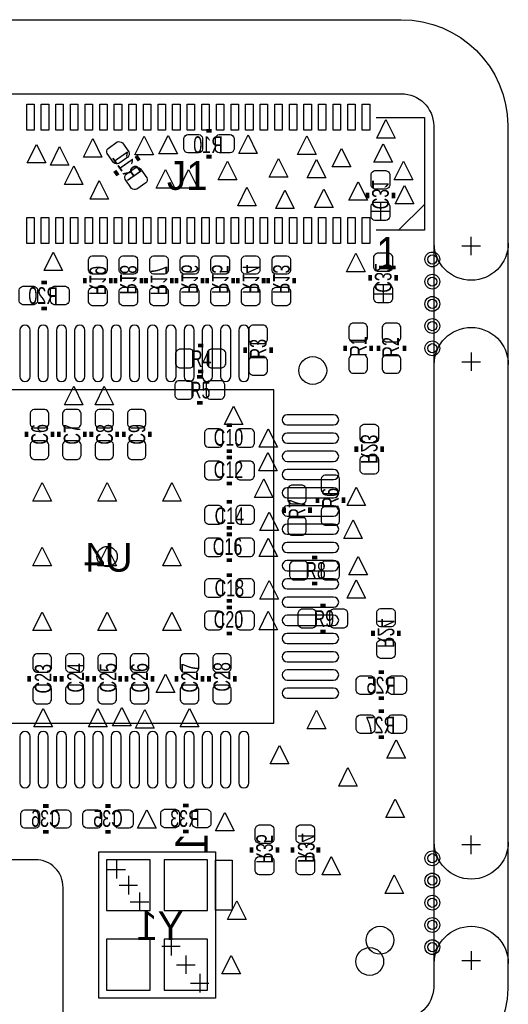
# Model space of a CAD drawing. Extents: x -43 to 377, y -50 to 247.
# Tile 5 of 10: x 14 to 27, y 0 to 27. Entities that reach past the tile are written whole.
import ezdxf
from ezdxf.enums import TextEntityAlignment as Align

# ---------------------------------------------------------------- set-up
doc = ezdxf.new("R2010")
doc.units = 0
for name, color, linetype in [('ASSY_BOT', 211, 'CONTINUOUS'), ('ASSY_TOP', 80, 'CONTINUOUS'), ('BOT', 153, 'CONTINUOUS'), ('DRILL', 30, 'CONTINUOUS'), ('OUTLINE', 5, 'CONTINUOUS'), ('SILK_BOT', 120, 'CONTINUOUS'), ('SILK_TOP', 211, 'CONTINUOUS'), ('TOP', 5, 'CONTINUOUS')]:
    doc.layers.add(name, color=color, linetype=linetype)

# ---------------------------------------------------------------- blocks, each defined once
blk = doc.blocks.new('FIGURE_TRI')
blk.add_lwpolyline([(-0.5, -0.5), (0, 0.5), (0.5, -0.5)], close=True)
blk = doc.blocks.new('FIGURE_CROSS')
for points in [[(-0.5, 0), (0.5, 0)], [(0, 0.5), (0, -0.5)]]:
    blk.add_lwpolyline(points)
blk = doc.blocks.new('FIGURE_CIRCLE')
blk.add_circle((0, 0), 0.5)

msp = doc.modelspace()

# ---------------------------------------------------------------- linework, layer by layer
at = {"layer": 'BOT'}
for points in [[(16.560645, 23.510067), (16.385819, 23.759744, -0.29459), (16.41077, 23.901248), (16.660447, 24.076073, -0.29459), (16.80195, 24.051123), (16.976776, 23.801446, -0.29459), (16.951825, 23.659943), (16.702148, 23.485117, -0.29459)], [(18.8976, 23.7744), (18.5928, 23.7744, -0.294587), (18.4912, 23.876), (18.4912, 24.1808, -0.294587), (18.5928, 24.2824), (18.8976, 24.2824, -0.294587), (18.9992, 24.1808), (18.9992, 23.876, -0.294587)], [(19.7612, 23.7744), (19.4564, 23.7744, -0.294587), (19.3548, 23.876), (19.3548, 24.1808, -0.294587), (19.4564, 24.2824), (19.7612, 24.2824, -0.294587), (19.8628, 24.1808), (19.8628, 23.876, -0.294587)], [(17.055986, 22.802647), (16.88116, 23.052324, -0.29459), (16.90611, 23.193827), (17.155787, 23.368653, -0.29459), (17.297291, 23.343702), (17.472116, 23.094025, -0.29459), (17.447166, 22.952522), (17.197489, 22.777696, -0.29459)], [(24.13, 23.1902), (24.13, 22.8854, -0.294587), (24.0284, 22.7838), (23.7236, 22.7838, -0.294587), (23.622, 22.8854), (23.622, 23.1902, -0.294587), (23.7236, 23.2918), (24.0284, 23.2918, -0.294587)], [(24.13, 22.3266), (24.13, 22.0218, -0.294587), (24.0284, 21.9202), (23.7236, 21.9202, -0.294587), (23.622, 22.0218), (23.622, 22.3266, -0.294587), (23.7236, 22.4282), (24.0284, 22.4282, -0.294587)], [(15.875, 20.5486), (15.875, 20.8534, -0.294587), (15.9766, 20.955), (16.2814, 20.955, -0.294587), (16.383, 20.8534), (16.383, 20.5486, -0.294587), (16.2814, 20.447), (15.9766, 20.447, -0.294587)], [(16.7132, 20.5486), (16.7132, 20.8534, -0.294587), (16.8148, 20.955), (17.1196, 20.955, -0.294587), (17.2212, 20.8534), (17.2212, 20.5486, -0.294587), (17.1196, 20.447), (16.8148, 20.447, -0.294587)], [(17.5514, 20.5486), (17.5514, 20.8534, -0.294587), (17.653, 20.955), (17.9578, 20.955, -0.294587), (18.0594, 20.8534), (18.0594, 20.5486, -0.294587), (17.9578, 20.447), (17.653, 20.447, -0.294587)], [(18.3896, 20.5486), (18.3896, 20.8534, -0.294587), (18.4912, 20.955), (18.796, 20.955, -0.294587), (18.8976, 20.8534), (18.8976, 20.5486, -0.294587), (18.796, 20.447), (18.4912, 20.447, -0.294587)], [(19.2278, 20.5486), (19.2278, 20.8534, -0.294587), (19.3294, 20.955), (19.6342, 20.955, -0.294587), (19.7358, 20.8534), (19.7358, 20.5486, -0.294587), (19.6342, 20.447), (19.3294, 20.447, -0.294587)], [(20.066, 20.5486), (20.066, 20.8534, -0.294587), (20.1676, 20.955), (20.4724, 20.955, -0.294587), (20.574, 20.8534), (20.574, 20.5486, -0.294587), (20.4724, 20.447), (20.1676, 20.447, -0.294587)], [(20.9042, 20.5486), (20.9042, 20.8534, -0.294587), (21.0058, 20.955), (21.3106, 20.955, -0.294587), (21.4122, 20.8534), (21.4122, 20.5486, -0.294587), (21.3106, 20.447), (21.0058, 20.447, -0.294587)], [(24.2062, 20.9296), (24.2062, 20.6248, -0.294587), (24.1046, 20.5232), (23.7998, 20.5232, -0.294587), (23.6982, 20.6248), (23.6982, 20.9296, -0.294587), (23.7998, 21.0312), (24.1046, 21.0312, -0.294587)], [(14.3764, 19.6088), (14.0716, 19.6088, -0.294587), (13.97, 19.7104), (13.97, 20.0152, -0.294587), (14.0716, 20.1168), (14.3764, 20.1168, -0.294587), (14.478, 20.0152), (14.478, 19.7104, -0.294587)], [(15.24, 19.6088), (14.9352, 19.6088, -0.294587), (14.8336, 19.7104), (14.8336, 20.0152, -0.294587), (14.9352, 20.1168), (15.24, 20.1168, -0.294587), (15.3416, 20.0152), (15.3416, 19.7104, -0.294587)], [(15.875, 19.685), (15.875, 19.9898, -0.294587), (15.9766, 20.0914), (16.2814, 20.0914, -0.294587), (16.383, 19.9898), (16.383, 19.685, -0.294587), (16.2814, 19.5834), (15.9766, 19.5834, -0.294587)], [(16.7132, 19.685), (16.7132, 19.9898, -0.294587), (16.8148, 20.0914), (17.1196, 20.0914, -0.294587), (17.2212, 19.9898), (17.2212, 19.685, -0.294587), (17.1196, 19.5834), (16.8148, 19.5834, -0.294587)], [(17.5514, 19.685), (17.5514, 19.9898, -0.294587), (17.653, 20.0914), (17.9578, 20.0914, -0.294587), (18.0594, 19.9898), (18.0594, 19.685, -0.294587), (17.9578, 19.5834), (17.653, 19.5834, -0.294587)], [(18.3896, 19.685), (18.3896, 19.9898, -0.294587), (18.4912, 20.0914), (18.796, 20.0914, -0.294587), (18.8976, 19.9898), (18.8976, 19.685, -0.294587), (18.796, 19.5834), (18.4912, 19.5834, -0.294587)], [(19.2278, 19.685), (19.2278, 19.9898, -0.294587), (19.3294, 20.0914), (19.6342, 20.0914, -0.294587), (19.7358, 19.9898), (19.7358, 19.685, -0.294587), (19.6342, 19.5834), (19.3294, 19.5834, -0.294587)], [(20.066, 19.685), (20.066, 19.9898, -0.294587), (20.1676, 20.0914), (20.4724, 20.0914, -0.294587), (20.574, 19.9898), (20.574, 19.685, -0.294587), (20.4724, 19.5834), (20.1676, 19.5834, -0.294587)], [(20.9042, 19.685), (20.9042, 19.9898, -0.294587), (21.0058, 20.0914), (21.3106, 20.0914, -0.294587), (21.4122, 19.9898), (21.4122, 19.685, -0.294587), (21.3106, 19.5834), (21.0058, 19.5834, -0.294587)], [(24.2062, 20.066), (24.2062, 19.7612, -0.294587), (24.1046, 19.6596), (23.7998, 19.6596, -0.294587), (23.6982, 19.7612), (23.6982, 20.066, -0.294587), (23.7998, 20.1676), (24.1046, 20.1676, -0.294587)], [(14.272717, 17.6403), (14.272717, 18.9103, 1), (13.993317, 18.9103), (13.993317, 17.6403, 1)], [(14.772716, 17.6403), (14.772716, 18.9103, 1), (14.493316, 18.9103), (14.493316, 17.6403, 1)], [(15.272715, 17.6403), (15.272715, 18.9103, 1), (14.993315, 18.9103), (14.993315, 17.6403, 1)], [(15.772714, 17.6403), (15.772714, 18.9103, 1), (15.493314, 18.9103), (15.493314, 17.6403, 1)], [(16.272713, 17.6403), (16.272713, 18.9103, 1), (15.993313, 18.9103), (15.993313, 17.6403, 1)], [(16.772712, 17.6403), (16.772712, 18.9103, 1), (16.493312, 18.9103), (16.493312, 17.6403, 1)], [(17.272711, 17.6403), (17.272711, 18.9103, 1), (16.993311, 18.9103), (16.993311, 17.6403, 1)], [(17.77271, 17.6403), (17.77271, 18.9103, 1), (17.49331, 18.9103), (17.49331, 17.6403, 1)], [(18.272709, 17.6403), (18.272709, 18.9103, 1), (17.993309, 18.9103), (17.993309, 17.6403, 1)], [(18.772708, 17.6403), (18.772708, 18.9103, 1), (18.493308, 18.9103), (18.493308, 17.6403, 1)], [(19.272707, 17.6403), (19.272707, 18.9103, 1), (18.993307, 18.9103), (18.993307, 17.6403, 1)], [(19.772706, 17.6403), (19.772706, 18.9103, 1), (19.493306, 18.9103), (19.493306, 17.6403, 1)], [(20.272705, 17.6403), (20.272705, 18.9103, 1), (19.993305, 18.9103), (19.993305, 17.6403, 1)], [(22.5933, 16.589705), (21.3233, 16.589705, 1), (21.3233, 16.310305), (22.5933, 16.310305, 1)], [(23.3172, 15.9258), (23.3172, 16.2306, -0.294587), (23.4188, 16.3322), (23.7236, 16.3322, -0.294587), (23.8252, 16.2306), (23.8252, 15.9258, -0.294587), (23.7236, 15.8242), (23.4188, 15.8242, -0.294587)], [(22.5933, 16.089681), (21.3233, 16.089681, 1), (21.3233, 15.810281), (22.5933, 15.810281, 1)], [(22.5933, 15.589682), (21.3233, 15.589682, 1), (21.3233, 15.310282), (22.5933, 15.310282, 1)], [(23.3172, 15.0622), (23.3172, 15.367, -0.294587), (23.4188, 15.4686), (23.7236, 15.4686, -0.294587), (23.8252, 15.367), (23.8252, 15.0622, -0.294587), (23.7236, 14.9606), (23.4188, 14.9606, -0.294587)], [(22.5933, 15.089683), (21.3233, 15.089683, 1), (21.3233, 14.810283), (22.5933, 14.810283, 1)], [(22.5933, 14.589684), (21.3233, 14.589684, 1), (21.3233, 14.310284), (22.5933, 14.310284, 1)], [(22.5933, 14.089685), (21.3233, 14.089685, 1), (21.3233, 13.810285), (22.5933, 13.810285, 1)], [(22.5933, 13.589686), (21.3233, 13.589686, 1), (21.3233, 13.310286), (22.5933, 13.310286, 1)], [(22.5933, 13.089687), (21.3233, 13.089687, 1), (21.3233, 12.810287), (22.5933, 12.810287, 1)], [(22.5933, 12.589688), (21.3233, 12.589688, 1), (21.3233, 12.310288), (22.5933, 12.310288, 1)], [(22.5933, 12.089689), (21.3233, 12.089689, 1), (21.3233, 11.810289), (22.5933, 11.810289, 1)], [(22.5933, 11.58969), (21.3233, 11.58969, 1), (21.3233, 11.31029), (22.5933, 11.31029, 1)], [(22.5933, 11.089691), (21.3233, 11.089691, 1), (21.3233, 10.810291), (22.5933, 10.810291, 1)], [(23.7744, 10.8712), (23.7744, 11.176, -0.294587), (23.876, 11.2776), (24.1808, 11.2776, -0.294587), (24.2824, 11.176), (24.2824, 10.8712, -0.294587), (24.1808, 10.7696), (23.876, 10.7696, -0.294587)], [(22.5933, 10.589692), (21.3233, 10.589692, 1), (21.3233, 10.310292), (22.5933, 10.310292, 1)], [(23.7744, 10.0076), (23.7744, 10.3124, -0.294587), (23.876, 10.414), (24.1808, 10.414, -0.294587), (24.2824, 10.3124), (24.2824, 10.0076, -0.294587), (24.1808, 9.906), (23.876, 9.906, -0.294587)], [(22.5933, 10.089693), (21.3233, 10.089693, 1), (21.3233, 9.810293), (22.5933, 9.810293, 1)], [(22.5933, 9.589694), (21.3233, 9.589694, 1), (21.3233, 9.310294), (22.5933, 9.310294, 1)], [(23.3172, 9.4234), (23.622, 9.4234, -0.294587), (23.7236, 9.3218), (23.7236, 9.017, -0.294587), (23.622, 8.9154), (23.3172, 8.9154, -0.294587), (23.2156, 9.017), (23.2156, 9.3218, -0.294587)], [(24.1808, 9.4234), (24.4856, 9.4234, -0.294587), (24.5872, 9.3218), (24.5872, 9.017, -0.294587), (24.4856, 8.9154), (24.1808, 8.9154, -0.294587), (24.0792, 9.017), (24.0792, 9.3218, -0.294587)], [(22.5933, 9.089695), (21.3233, 9.089695, 1), (21.3233, 8.810295), (22.5933, 8.810295, 1)], [(23.3172, 8.3566), (23.622, 8.3566, -0.294587), (23.7236, 8.255), (23.7236, 7.9502, -0.294587), (23.622, 7.8486), (23.3172, 7.8486, -0.294587), (23.2156, 7.9502), (23.2156, 8.255, -0.294587)], [(24.1808, 8.3566), (24.4856, 8.3566, -0.294587), (24.5872, 8.255), (24.5872, 7.9502, -0.294587), (24.4856, 7.8486), (24.1808, 7.8486, -0.294587), (24.0792, 7.9502), (24.0792, 8.255, -0.294587)], [(14.272692, 6.4897), (14.272692, 7.7597, 1), (13.993292, 7.7597), (13.993292, 6.4897, 1)], [(14.772691, 6.4897), (14.772691, 7.7597, 1), (14.493291, 7.7597), (14.493291, 6.4897, 1)], [(15.27269, 6.4897), (15.27269, 7.7597, 1), (14.99329, 7.7597), (14.99329, 6.4897, 1)], [(15.772689, 6.4897), (15.772689, 7.7597, 1), (15.493289, 7.7597), (15.493289, 6.4897, 1)], [(16.272688, 6.4897), (16.272688, 7.7597, 1), (15.993288, 7.7597), (15.993288, 6.4897, 1)], [(16.772687, 6.4897), (16.772687, 7.7597, 1), (16.493287, 7.7597), (16.493287, 6.4897, 1)], [(17.272686, 6.4897), (17.272686, 7.7597, 1), (16.993286, 7.7597), (16.993286, 6.4897, 1)], [(17.772685, 6.4897), (17.772685, 7.7597, 1), (17.493285, 7.7597), (17.493285, 6.4897, 1)], [(18.272684, 6.4897), (18.272684, 7.7597, 1), (17.993284, 7.7597), (17.993284, 6.4897, 1)], [(18.772683, 6.4897), (18.772683, 7.7597, 1), (18.493283, 7.7597), (18.493283, 6.4897, 1)], [(19.272682, 6.4897), (19.272682, 7.7597, 1), (18.993282, 7.7597), (18.993282, 6.4897, 1)], [(19.772681, 6.4897), (19.772681, 7.7597, 1), (19.493281, 7.7597), (19.493281, 6.4897, 1)], [(20.272705, 6.4897), (20.272705, 7.7597, 1), (19.993305, 7.7597), (19.993305, 6.4897, 1)], [(14.4272, 5.2451), (14.1224, 5.2451, -0.294587), (14.0208, 5.3467), (14.0208, 5.6515, -0.294587), (14.1224, 5.7531), (14.4272, 5.7531, -0.294587), (14.5288, 5.6515), (14.5288, 5.3467, -0.294587)], [(15.2908, 5.2451), (14.986, 5.2451, -0.294587), (14.8844, 5.3467), (14.8844, 5.6515, -0.294587), (14.986, 5.7531), (15.2908, 5.7531, -0.294587), (15.3924, 5.6515), (15.3924, 5.3467, -0.294587)], [(15.8242, 5.7531), (16.129, 5.7531, -0.294587), (16.2306, 5.6515), (16.2306, 5.3467, -0.294587), (16.129, 5.2451), (15.8242, 5.2451, -0.294587), (15.7226, 5.3467), (15.7226, 5.6515, -0.294587)], [(16.6878, 5.7531), (16.9926, 5.7531, -0.294587), (17.0942, 5.6515), (17.0942, 5.3467, -0.294587), (16.9926, 5.2451), (16.6878, 5.2451, -0.294587), (16.5862, 5.3467), (16.5862, 5.6515, -0.294587)], [(17.9578, 5.7658), (18.2626, 5.7658, -0.294587), (18.3642, 5.6642), (18.3642, 5.3594, -0.294587), (18.2626, 5.2578), (17.9578, 5.2578, -0.294587), (17.8562, 5.3594), (17.8562, 5.6642, -0.294587)], [(18.8214, 5.7658), (19.1262, 5.7658, -0.294587), (19.2278, 5.6642), (19.2278, 5.3594, -0.294587), (19.1262, 5.2578), (18.8214, 5.2578, -0.294587), (18.7198, 5.3594), (18.7198, 5.6642, -0.294587)], [(20.447, 4.9276), (20.447, 5.2324, -0.294587), (20.5486, 5.334), (20.8534, 5.334, -0.294587), (20.955, 5.2324), (20.955, 4.9276, -0.294587), (20.8534, 4.826), (20.5486, 4.826, -0.294587)], [(21.5646, 4.9276), (21.5646, 5.2324, -0.294587), (21.6662, 5.334), (21.971, 5.334, -0.294587), (22.0726, 5.2324), (22.0726, 4.9276, -0.294587), (21.971, 4.826), (21.6662, 4.826, -0.294587)], [(20.447, 4.064), (20.447, 4.3688, -0.294587), (20.5486, 4.4704), (20.8534, 4.4704, -0.294587), (20.955, 4.3688), (20.955, 4.064, -0.294587), (20.8534, 3.9624), (20.5486, 3.9624, -0.294587)], [(21.5646, 4.064), (21.5646, 4.3688, -0.294587), (21.6662, 4.4704), (21.971, 4.4704, -0.294587), (22.0726, 4.3688), (22.0726, 4.064, -0.294587), (21.971, 3.9624), (21.6662, 3.9624, -0.294587)]]:
    msp.add_lwpolyline(points, format="xyb", close=True, dxfattribs=at)
for points in [[(17.5641, 4.3815), (16.3703, 4.3815), (16.3703, 2.9845), (17.5641, 2.9845)], [(19.1389, 4.3815), (17.9451, 4.3815), (17.9451, 2.9845), (19.1389, 2.9845)], [(17.5641, 2.1971), (16.3703, 2.1971), (16.3703, 0.8001), (17.5641, 0.8001)], [(19.1389, 2.1971), (17.9451, 2.1971), (17.9451, 0.8001), (19.1389, 0.8001)]]:
    msp.add_lwpolyline(points, close=True, dxfattribs=at)
for centre, radius in [((25.2984, 20.8534), 0.127), ((25.2984, 20.2438), 0.127), ((25.2984, 19.6342), 0.127), ((25.2984, 19.0246), 0.127), ((25.2984, 18.415), 0.127), ((22.0218, 17.8054), 0.381), ((16.383, 12.7), 0.2794), ((25.2984, 4.4196), 0.127), ((25.2984, 3.81), 0.127), ((25.2984, 3.2004), 0.127), ((25.2984, 2.5908), 0.127), ((23.5839, 1.5875), 0.381), ((25.2984, 1.9812), 0.127)]:
    msp.add_circle(centre, radius, dxfattribs=at)
at = {"layer": 'OUTLINE'}
for points in [[(24.445206, 27.432, -0.412917), (27.3685, 24.531795), (27.3685, 0.842602, -0.399198), (24.48052, -2.044718), (13.1445, -2.044718), (13.1445, 2.3495), (5.5245, 2.3495), (5.5245, -2.032), (0.87887, -2.032, -0.4113), (-2.032, 0.870087), (-2.032, 24.545323, -0.403471), (0.818223, 27.432)], [(0.850646, 25.4), (24.4475, 25.4, -0.411862), (25.3365, 24.5237), (25.3365, 0.8763, -0.387434), (24.4475, -0.0127), (15.1765, -0.007874), (15.1765, 3.6195, 0.418682), (14.4145, 4.3815), (4.2545, 4.3815, 0.418682), (3.4925, 3.6195), (3.4925, -0.001524), (0.883412, 0, -0.408937), (0, 0.878586), (0, 24.529542, -0.394812)]]:
    msp.add_lwpolyline(points, format="xyb", close=True, dxfattribs=at)
for points in [[(26.3652, 20.9677), (26.3652, 21.4757)], [(26.6192, 21.2217), (26.1112, 21.2217)], [(26.3652, 18.3007), (26.3652, 17.7927)], [(26.1112, 18.0467), (26.6192, 18.0467)], [(26.3652, 4.5339), (26.3652, 5.0419)], [(26.6192, 4.7879), (26.1112, 4.7879)], [(26.3652, 1.8669), (26.3652, 1.3589)], [(26.1112, 1.6129), (26.6192, 1.6129)]]:
    msp.add_lwpolyline(points, dxfattribs=at)
for points in [[(27.3812, 21.2979, -1), (25.3492, 21.2979)], [(25.3492, 17.9705, -1), (27.3812, 17.9705)], [(27.3812, 4.8641, -1), (25.3492, 4.8641)], [(25.3492, 1.5367, -1), (27.3812, 1.5367)]]:
    msp.add_lwpolyline(points, format="xyb", dxfattribs=at)
at = {"layer": 'SILK_BOT', "const_width": 0.1016}
for points in [[(19.2532, 24.384), (19.1008, 24.384)], [(17.263963, 23.568429), (17.176552, 23.693267)], [(19.2532, 23.6728), (19.1008, 23.6728)], [(16.681384, 23.160502), (16.59397, 23.285341)], [(23.5204, 22.6822), (23.5204, 22.5298)], [(24.2316, 22.6822), (24.2316, 22.5298)], [(14.732, 20.2184), (14.5796, 20.2184)], [(15.7734, 20.193), (15.7734, 20.3454)], [(16.4846, 20.193), (16.4846, 20.3454)], [(16.6116, 20.193), (16.6116, 20.3454)], [(17.3228, 20.193), (17.3228, 20.3454)], [(17.4498, 20.193), (17.4498, 20.3454)], [(18.161, 20.193), (18.161, 20.3454)], [(18.288, 20.193), (18.288, 20.3454)], [(18.9992, 20.193), (18.9992, 20.3454)], [(19.1262, 20.193), (19.1262, 20.3454)], [(19.8374, 20.193), (19.8374, 20.3454)], [(19.9644, 20.193), (19.9644, 20.3454)], [(20.6756, 20.193), (20.6756, 20.3454)], [(20.8026, 20.193), (20.8026, 20.3454)], [(21.5138, 20.193), (21.5138, 20.3454)], [(23.5966, 20.4216), (23.5966, 20.2692)], [(24.3078, 20.4216), (24.3078, 20.2692)], [(14.732, 19.5072), (14.5796, 19.5072)], [(23.2156, 15.5702), (23.2156, 15.7226)], [(23.9268, 15.5702), (23.9268, 15.7226)], [(23.6728, 10.5156), (23.6728, 10.668)], [(24.384, 10.5156), (24.384, 10.668)], [(23.8252, 9.525), (23.9776, 9.525)], [(23.8252, 8.8138), (23.9776, 8.8138)], [(23.8252, 8.4582), (23.9776, 8.4582)], [(23.8252, 7.747), (23.9776, 7.747)], [(14.7828, 5.8547), (14.6304, 5.8547)], [(16.3322, 5.8547), (16.4846, 5.8547)], [(18.4658, 5.8674), (18.6182, 5.8674)], [(14.7828, 5.1435), (14.6304, 5.1435)], [(16.3322, 5.1435), (16.4846, 5.1435)], [(18.4658, 5.1562), (18.6182, 5.1562)], [(20.3454, 4.572), (20.3454, 4.7244)], [(21.0566, 4.572), (21.0566, 4.7244)], [(21.463, 4.572), (21.463, 4.7244)], [(22.1742, 4.572), (22.1742, 4.7244)]]:
    msp.add_lwpolyline(points, dxfattribs=at)
at = {"layer": 'SILK_BOT'}
msp.add_lwpolyline([(11.811, 9.017), (12.7, 8.128), (20.955, 8.128), (20.955, 17.272), (11.811, 17.272), (11.811, 9.017)], dxfattribs=at)
for points in [[(19.3548, 4.5974), (19.3548, 0.5842), (16.1544, 0.5842), (16.1544, 4.5974)], [(19.3548, 4.3688), (19.812, 4.3688), (19.812, 2.9972), (19.3548, 2.9972)]]:
    msp.add_lwpolyline(points, close=True, dxfattribs=at)
at = {"layer": 'SILK_TOP'}
for points in [[(23.7617, 24.7523), (25.0825, 24.7523), (25.0825, 21.6535), (23.7617, 21.6535)], [(24.3713, 21.6535), (25.0825, 22.3647)]]:
    msp.add_lwpolyline(points, dxfattribs=at)
at = {"layer": 'SILK_TOP', "const_width": 0.1016}
for points in [[(19.0246, 18.4912), (18.8722, 18.4912)], [(20.1676, 18.288), (20.1676, 18.4404)], [(20.8788, 18.288), (20.8788, 18.4404)], [(22.9108, 18.3388), (22.9108, 18.4912)], [(23.622, 18.3388), (23.622, 18.4912)], [(23.8252, 18.3388), (23.8252, 18.4912)], [(24.5364, 18.3388), (24.5364, 18.4912)], [(18.9992, 17.6276), (18.8468, 17.6276)], [(19.0246, 17.78), (18.8722, 17.78)], [(18.9992, 16.9164), (18.8468, 16.9164)], [(19.812, 16.3068), (19.6596, 16.3068)], [(14.1732, 16.129), (14.1732, 15.9766)], [(14.8844, 16.129), (14.8844, 15.9766)], [(15.0622, 16.129), (15.0622, 15.9766)], [(15.7734, 16.129), (15.7734, 15.9766)], [(15.9512, 16.129), (15.9512, 15.9766)], [(16.6624, 16.129), (16.6624, 15.9766)], [(16.8402, 16.129), (16.8402, 15.9766)], [(17.5514, 16.129), (17.5514, 15.9766)], [(19.812, 15.5956), (19.6596, 15.5956)], [(19.812, 15.4178), (19.6596, 15.4178)], [(19.812, 14.7066), (19.6596, 14.7066)], [(22.1488, 14.1732), (22.1488, 14.3256)], [(22.86, 14.1732), (22.86, 14.3256)], [(19.812, 14.1986), (19.6596, 14.1986)], [(21.2344, 13.8938), (21.2344, 14.0462)], [(21.9456, 13.8938), (21.9456, 14.0462)], [(19.812, 13.4874), (19.6596, 13.4874)], [(19.812, 13.3096), (19.6596, 13.3096)], [(22.1488, 12.6746), (21.9964, 12.6746)], [(19.812, 12.5984), (19.6596, 12.5984)], [(19.812, 12.192), (19.6596, 12.192)], [(22.1488, 11.9634), (21.9964, 11.9634)], [(19.812, 11.4808), (19.6596, 11.4808)], [(19.812, 11.303), (19.6596, 11.303)], [(22.225, 11.3538), (22.3774, 11.3538)], [(19.812, 10.5918), (19.6596, 10.5918)], [(22.225, 10.6426), (22.3774, 10.6426)], [(14.2494, 9.271), (14.2494, 9.4234)], [(14.9606, 9.271), (14.9606, 9.4234)], [(15.1384, 9.271), (15.1384, 9.4234)], [(15.8496, 9.271), (15.8496, 9.4234)], [(16.0274, 9.271), (16.0274, 9.4234)], [(16.7386, 9.271), (16.7386, 9.4234)], [(16.9164, 9.271), (16.9164, 9.4234)], [(17.6276, 9.271), (17.6276, 9.4234)], [(18.288, 9.271), (18.288, 9.4234)], [(18.9992, 9.271), (18.9992, 9.4234)], [(19.177, 9.271), (19.177, 9.4234)], [(19.8882, 9.271), (19.8882, 9.4234)]]:
    msp.add_lwpolyline(points, dxfattribs=at)
at = {"layer": 'TOP'}
for points in [[(14.180058, 24.404574), (14.180058, 25.115774), (14.383258, 25.115774), (14.383258, 24.404574)], [(14.580108, 24.404574), (14.580108, 25.115774), (14.783308, 25.115774), (14.783308, 24.404574)], [(14.979904, 24.404574), (14.979904, 25.115774), (15.183104, 25.115774), (15.183104, 24.404574)], [(15.379954, 24.404574), (15.379954, 25.115774), (15.583154, 25.115774), (15.583154, 24.404574)], [(15.780004, 24.404574), (15.780004, 25.115774), (15.983204, 25.115774), (15.983204, 24.404574)], [(16.180054, 24.404574), (16.180054, 25.115774), (16.383254, 25.115774), (16.383254, 24.404574)], [(16.580104, 24.404574), (16.580104, 25.115774), (16.783304, 25.115774), (16.783304, 24.404574)], [(16.980154, 24.404574), (16.980154, 25.115774), (17.183354, 25.115774), (17.183354, 24.404574)], [(17.380204, 24.404574), (17.380204, 25.115774), (17.583404, 25.115774), (17.583404, 24.404574)], [(17.78, 24.404574), (17.78, 25.115774), (17.9832, 25.115774), (17.9832, 24.404574)], [(18.18005, 24.404574), (18.18005, 25.115774), (18.38325, 25.115774), (18.38325, 24.404574)], [(18.5801, 24.404574), (18.5801, 25.115774), (18.7833, 25.115774), (18.7833, 24.404574)], [(18.98015, 24.404574), (18.98015, 25.115774), (19.18335, 25.115774), (19.18335, 24.404574)], [(19.3802, 24.404574), (19.3802, 25.115774), (19.5834, 25.115774), (19.5834, 24.404574)], [(19.78025, 24.404574), (19.78025, 25.115774), (19.98345, 25.115774), (19.98345, 24.404574)], [(20.1803, 24.404574), (20.1803, 25.115774), (20.3835, 25.115774), (20.3835, 24.404574)], [(20.580096, 24.404574), (20.580096, 25.115774), (20.783296, 25.115774), (20.783296, 24.404574)], [(20.980146, 24.404574), (20.980146, 25.115774), (21.183346, 25.115774), (21.183346, 24.404574)], [(21.380196, 24.404574), (21.380196, 25.115774), (21.583396, 25.115774), (21.583396, 24.404574)], [(21.780246, 24.404574), (21.780246, 25.115774), (21.983446, 25.115774), (21.983446, 24.404574)], [(22.180296, 24.404574), (22.180296, 25.115774), (22.383496, 25.115774), (22.383496, 24.404574)], [(22.580092, 24.404574), (22.580092, 25.115774), (22.783292, 25.115774), (22.783292, 24.404574)], [(22.980142, 24.404574), (22.980142, 25.115774), (23.183342, 25.115774), (23.183342, 24.404574)], [(23.380192, 24.404574), (23.380192, 25.115774), (23.583392, 25.115774), (23.583392, 24.404574)], [(14.180058, 21.290026), (14.180058, 22.001226), (14.383258, 22.001226), (14.383258, 21.290026)], [(14.580108, 21.290026), (14.580108, 22.001226), (14.783308, 22.001226), (14.783308, 21.290026)], [(14.979904, 21.290026), (14.979904, 22.001226), (15.183104, 22.001226), (15.183104, 21.290026)], [(15.379954, 21.290026), (15.379954, 22.001226), (15.583154, 22.001226), (15.583154, 21.290026)], [(15.780004, 21.290026), (15.780004, 22.001226), (15.983204, 22.001226), (15.983204, 21.290026)], [(16.180054, 21.290026), (16.180054, 22.001226), (16.383254, 22.001226), (16.383254, 21.290026)], [(16.580104, 21.290026), (16.580104, 22.001226), (16.783304, 22.001226), (16.783304, 21.290026)], [(16.980154, 21.290026), (16.980154, 22.001226), (17.183354, 22.001226), (17.183354, 21.290026)], [(17.380204, 21.290026), (17.380204, 22.001226), (17.583404, 22.001226), (17.583404, 21.290026)], [(17.78, 21.290026), (17.78, 22.001226), (17.9832, 22.001226), (17.9832, 21.290026)], [(18.18005, 21.290026), (18.18005, 22.001226), (18.38325, 22.001226), (18.38325, 21.290026)], [(18.5801, 21.290026), (18.5801, 22.001226), (18.7833, 22.001226), (18.7833, 21.290026)], [(18.98015, 21.290026), (18.98015, 22.001226), (19.18335, 22.001226), (19.18335, 21.290026)], [(19.3802, 21.290026), (19.3802, 22.001226), (19.5834, 22.001226), (19.5834, 21.290026)], [(19.78025, 21.290026), (19.78025, 22.001226), (19.98345, 22.001226), (19.98345, 21.290026)], [(20.1803, 21.290026), (20.1803, 22.001226), (20.3835, 22.001226), (20.3835, 21.290026)], [(20.580096, 21.290026), (20.580096, 22.001226), (20.783296, 22.001226), (20.783296, 21.290026)], [(20.980146, 21.290026), (20.980146, 22.001226), (21.183346, 22.001226), (21.183346, 21.290026)], [(21.380196, 21.290026), (21.380196, 22.001226), (21.583396, 22.001226), (21.583396, 21.290026)], [(21.780246, 21.290026), (21.780246, 22.001226), (21.983446, 22.001226), (21.983446, 21.290026)], [(22.180296, 21.290026), (22.180296, 22.001226), (22.383496, 22.001226), (22.383496, 21.290026)], [(22.580092, 21.290026), (22.580092, 22.001226), (22.783292, 22.001226), (22.783292, 21.290026)], [(22.980142, 21.290026), (22.980142, 22.001226), (23.183342, 22.001226), (23.183342, 21.290026)], [(23.380192, 21.290026), (23.380192, 22.001226), (23.583392, 22.001226), (23.583392, 21.290026)]]:
    msp.add_lwpolyline(points, close=True, dxfattribs=at)
for points in [[(20.7772, 18.6436), (20.7772, 18.9484, 0.294587), (20.6756, 19.05), (20.3708, 19.05, 0.294587), (20.2692, 18.9484), (20.2692, 18.6436, 0.294587), (20.3708, 18.542), (20.6756, 18.542, 0.294587)], [(23.5204, 18.6944), (23.5204, 18.9992, 0.294587), (23.4188, 19.1008), (23.114, 19.1008, 0.294587), (23.0124, 18.9992), (23.0124, 18.6944, 0.294587), (23.114, 18.5928), (23.4188, 18.5928, 0.294587)], [(24.4348, 18.6944), (24.4348, 18.9992, 0.294587), (24.3332, 19.1008), (24.0284, 19.1008, 0.294587), (23.9268, 18.9992), (23.9268, 18.6944, 0.294587), (24.0284, 18.5928), (24.3332, 18.5928, 0.294587)], [(18.669, 18.3896), (18.3642, 18.3896, 0.294587), (18.2626, 18.288), (18.2626, 17.9832, 0.294587), (18.3642, 17.8816), (18.669, 17.8816, 0.294587), (18.7706, 17.9832), (18.7706, 18.288, 0.294587)], [(19.5326, 18.3896), (19.2278, 18.3896, 0.294587), (19.1262, 18.288), (19.1262, 17.9832, 0.294587), (19.2278, 17.8816), (19.5326, 17.8816, 0.294587), (19.6342, 17.9832), (19.6342, 18.288, 0.294587)], [(20.7772, 17.78), (20.7772, 18.0848, 0.294587), (20.6756, 18.1864), (20.3708, 18.1864, 0.294587), (20.2692, 18.0848), (20.2692, 17.78, 0.294587), (20.3708, 17.6784), (20.6756, 17.6784, 0.294587)], [(23.5204, 17.8308), (23.5204, 18.1356, 0.294587), (23.4188, 18.2372), (23.114, 18.2372, 0.294587), (23.0124, 18.1356), (23.0124, 17.8308, 0.294587), (23.114, 17.7292), (23.4188, 17.7292, 0.294587)], [(24.4348, 17.8308), (24.4348, 18.1356, 0.294587), (24.3332, 18.2372), (24.0284, 18.2372, 0.294587), (23.9268, 18.1356), (23.9268, 17.8308, 0.294587), (24.0284, 17.7292), (24.3332, 17.7292, 0.294587)], [(18.6436, 17.526), (18.3388, 17.526, 0.294587), (18.2372, 17.4244), (18.2372, 17.1196, 0.294587), (18.3388, 17.018), (18.6436, 17.018, 0.294587), (18.7452, 17.1196), (18.7452, 17.4244, 0.294587)], [(19.5072, 17.526), (19.2024, 17.526, 0.294587), (19.1008, 17.4244), (19.1008, 17.1196, 0.294587), (19.2024, 17.018), (19.5072, 17.018, 0.294587), (19.6088, 17.1196), (19.6088, 17.4244, 0.294587)], [(14.2748, 16.637), (14.2748, 16.3322, 0.294587), (14.3764, 16.2306), (14.6812, 16.2306, 0.294587), (14.7828, 16.3322), (14.7828, 16.637, 0.294587), (14.6812, 16.7386), (14.3764, 16.7386, 0.294587)], [(15.1638, 16.637), (15.1638, 16.3322, 0.294587), (15.2654, 16.2306), (15.5702, 16.2306, 0.294587), (15.6718, 16.3322), (15.6718, 16.637, 0.294587), (15.5702, 16.7386), (15.2654, 16.7386, 0.294587)], [(16.0528, 16.637), (16.0528, 16.3322, 0.294587), (16.1544, 16.2306), (16.4592, 16.2306, 0.294587), (16.5608, 16.3322), (16.5608, 16.637, 0.294587), (16.4592, 16.7386), (16.1544, 16.7386, 0.294587)], [(16.9418, 16.637), (16.9418, 16.3322, 0.294587), (17.0434, 16.2306), (17.3482, 16.2306, 0.294587), (17.4498, 16.3322), (17.4498, 16.637, 0.294587), (17.3482, 16.7386), (17.0434, 16.7386, 0.294587)], [(19.4564, 16.2052), (19.1516, 16.2052, 0.294587), (19.05, 16.1036), (19.05, 15.7988, 0.294587), (19.1516, 15.6972), (19.4564, 15.6972, 0.294587), (19.558, 15.7988), (19.558, 16.1036, 0.294587)], [(20.32, 16.2052), (20.0152, 16.2052, 0.294587), (19.9136, 16.1036), (19.9136, 15.7988, 0.294587), (20.0152, 15.6972), (20.32, 15.6972, 0.294587), (20.4216, 15.7988), (20.4216, 16.1036, 0.294587)], [(14.2748, 15.7734), (14.2748, 15.4686, 0.294587), (14.3764, 15.367), (14.6812, 15.367, 0.294587), (14.7828, 15.4686), (14.7828, 15.7734, 0.294587), (14.6812, 15.875), (14.3764, 15.875, 0.294587)], [(15.1638, 15.7734), (15.1638, 15.4686, 0.294587), (15.2654, 15.367), (15.5702, 15.367, 0.294587), (15.6718, 15.4686), (15.6718, 15.7734, 0.294587), (15.5702, 15.875), (15.2654, 15.875, 0.294587)], [(16.0528, 15.7734), (16.0528, 15.4686, 0.294587), (16.1544, 15.367), (16.4592, 15.367, 0.294587), (16.5608, 15.4686), (16.5608, 15.7734, 0.294587), (16.4592, 15.875), (16.1544, 15.875, 0.294587)], [(16.9418, 15.7734), (16.9418, 15.4686, 0.294587), (17.0434, 15.367), (17.3482, 15.367, 0.294587), (17.4498, 15.4686), (17.4498, 15.7734, 0.294587), (17.3482, 15.875), (17.0434, 15.875, 0.294587)], [(19.4564, 15.3162), (19.1516, 15.3162, 0.294587), (19.05, 15.2146), (19.05, 14.9098, 0.294587), (19.1516, 14.8082), (19.4564, 14.8082, 0.294587), (19.558, 14.9098), (19.558, 15.2146, 0.294587)], [(20.32, 15.3162), (20.0152, 15.3162, 0.294587), (19.9136, 15.2146), (19.9136, 14.9098, 0.294587), (20.0152, 14.8082), (20.32, 14.8082, 0.294587), (20.4216, 14.9098), (20.4216, 15.2146, 0.294587)], [(22.7584, 14.5288), (22.7584, 14.8336, 0.294587), (22.6568, 14.9352), (22.352, 14.9352, 0.294587), (22.2504, 14.8336), (22.2504, 14.5288, 0.294587), (22.352, 14.4272), (22.6568, 14.4272, 0.294587)], [(21.844, 14.2494), (21.844, 14.5542, 0.294587), (21.7424, 14.6558), (21.4376, 14.6558, 0.294587), (21.336, 14.5542), (21.336, 14.2494, 0.294587), (21.4376, 14.1478), (21.7424, 14.1478, 0.294587)], [(19.4564, 14.097), (19.1516, 14.097, 0.294587), (19.05, 13.9954), (19.05, 13.6906, 0.294587), (19.1516, 13.589), (19.4564, 13.589, 0.294587), (19.558, 13.6906), (19.558, 13.9954, 0.294587)], [(20.32, 14.097), (20.0152, 14.097, 0.294587), (19.9136, 13.9954), (19.9136, 13.6906, 0.294587), (20.0152, 13.589), (20.32, 13.589, 0.294587), (20.4216, 13.6906), (20.4216, 13.9954, 0.294587)], [(22.7584, 13.6652), (22.7584, 13.97, 0.294587), (22.6568, 14.0716), (22.352, 14.0716, 0.294587), (22.2504, 13.97), (22.2504, 13.6652, 0.294587), (22.352, 13.5636), (22.6568, 13.5636, 0.294587)], [(21.844, 13.3858), (21.844, 13.6906, 0.294587), (21.7424, 13.7922), (21.4376, 13.7922, 0.294587), (21.336, 13.6906), (21.336, 13.3858, 0.294587), (21.4376, 13.2842), (21.7424, 13.2842, 0.294587)], [(19.4564, 13.208), (19.1516, 13.208, 0.294587), (19.05, 13.1064), (19.05, 12.8016, 0.294587), (19.1516, 12.7), (19.4564, 12.7, 0.294587), (19.558, 12.8016), (19.558, 13.1064, 0.294587)], [(20.32, 13.208), (20.0152, 13.208, 0.294587), (19.9136, 13.1064), (19.9136, 12.8016, 0.294587), (20.0152, 12.7), (20.32, 12.7, 0.294587), (20.4216, 12.8016), (20.4216, 13.1064, 0.294587)], [(21.7932, 12.573), (21.4884, 12.573, 0.294587), (21.3868, 12.4714), (21.3868, 12.1666, 0.294587), (21.4884, 12.065), (21.7932, 12.065, 0.294587), (21.8948, 12.1666), (21.8948, 12.4714, 0.294587)], [(22.6568, 12.573), (22.352, 12.573, 0.294587), (22.2504, 12.4714), (22.2504, 12.1666, 0.294587), (22.352, 12.065), (22.6568, 12.065, 0.294587), (22.7584, 12.1666), (22.7584, 12.4714, 0.294587)], [(19.4564, 12.0904), (19.1516, 12.0904, 0.294587), (19.05, 11.9888), (19.05, 11.684, 0.294587), (19.1516, 11.5824), (19.4564, 11.5824, 0.294587), (19.558, 11.684), (19.558, 11.9888, 0.294587)], [(20.32, 12.0904), (20.0152, 12.0904, 0.294587), (19.9136, 11.9888), (19.9136, 11.684, 0.294587), (20.0152, 11.5824), (20.32, 11.5824, 0.294587), (20.4216, 11.684), (20.4216, 11.9888, 0.294587)], [(19.4564, 11.2014), (19.1516, 11.2014, 0.294587), (19.05, 11.0998), (19.05, 10.795, 0.294587), (19.1516, 10.6934), (19.4564, 10.6934, 0.294587), (19.558, 10.795), (19.558, 11.0998, 0.294587)], [(20.32, 11.2014), (20.0152, 11.2014, 0.294587), (19.9136, 11.0998), (19.9136, 10.795, 0.294587), (20.0152, 10.6934), (20.32, 10.6934, 0.294587), (20.4216, 10.795), (20.4216, 11.0998, 0.294587)], [(21.717, 10.7442), (22.0218, 10.7442, 0.294587), (22.1234, 10.8458), (22.1234, 11.1506, 0.294587), (22.0218, 11.2522), (21.717, 11.2522, 0.294587), (21.6154, 11.1506), (21.6154, 10.8458, 0.294587)], [(22.5806, 10.7442), (22.8854, 10.7442, 0.294587), (22.987, 10.8458), (22.987, 11.1506, 0.294587), (22.8854, 11.2522), (22.5806, 11.2522, 0.294587), (22.479, 11.1506), (22.479, 10.8458, 0.294587)], [(14.859, 9.6266), (14.859, 9.9314, 0.294587), (14.7574, 10.033), (14.4526, 10.033, 0.294587), (14.351, 9.9314), (14.351, 9.6266, 0.294587), (14.4526, 9.525), (14.7574, 9.525, 0.294587)], [(15.748, 9.6266), (15.748, 9.9314, 0.294587), (15.6464, 10.033), (15.3416, 10.033, 0.294587), (15.24, 9.9314), (15.24, 9.6266, 0.294587), (15.3416, 9.525), (15.6464, 9.525, 0.294587)], [(16.637, 9.6266), (16.637, 9.9314, 0.294587), (16.5354, 10.033), (16.2306, 10.033, 0.294587), (16.129, 9.9314), (16.129, 9.6266, 0.294587), (16.2306, 9.525), (16.5354, 9.525, 0.294587)], [(17.526, 9.6266), (17.526, 9.9314, 0.294587), (17.4244, 10.033), (17.1196, 10.033, 0.294587), (17.018, 9.9314), (17.018, 9.6266, 0.294587), (17.1196, 9.525), (17.4244, 9.525, 0.294587)], [(18.8976, 9.6266), (18.8976, 9.9314, 0.294587), (18.796, 10.033), (18.4912, 10.033, 0.294587), (18.3896, 9.9314), (18.3896, 9.6266, 0.294587), (18.4912, 9.525), (18.796, 9.525, 0.294587)], [(19.7866, 9.6266), (19.7866, 9.9314, 0.294587), (19.685, 10.033), (19.3802, 10.033, 0.294587), (19.2786, 9.9314), (19.2786, 9.6266, 0.294587), (19.3802, 9.525), (19.685, 9.525, 0.294587)], [(14.859, 8.763), (14.859, 9.0678, 0.294587), (14.7574, 9.1694), (14.4526, 9.1694, 0.294587), (14.351, 9.0678), (14.351, 8.763, 0.294587), (14.4526, 8.6614), (14.7574, 8.6614, 0.294587)], [(15.748, 8.763), (15.748, 9.0678, 0.294587), (15.6464, 9.1694), (15.3416, 9.1694, 0.294587), (15.24, 9.0678), (15.24, 8.763, 0.294587), (15.3416, 8.6614), (15.6464, 8.6614, 0.294587)], [(16.637, 8.763), (16.637, 9.0678, 0.294587), (16.5354, 9.1694), (16.2306, 9.1694, 0.294587), (16.129, 9.0678), (16.129, 8.763, 0.294587), (16.2306, 8.6614), (16.5354, 8.6614, 0.294587)], [(17.526, 8.763), (17.526, 9.0678, 0.294587), (17.4244, 9.1694), (17.1196, 9.1694, 0.294587), (17.018, 9.0678), (17.018, 8.763, 0.294587), (17.1196, 8.6614), (17.4244, 8.6614, 0.294587)], [(18.8976, 8.763), (18.8976, 9.0678, 0.294587), (18.796, 9.1694), (18.4912, 9.1694, 0.294587), (18.3896, 9.0678), (18.3896, 8.763, 0.294587), (18.4912, 8.6614), (18.796, 8.6614, 0.294587)], [(19.7866, 8.763), (19.7866, 9.0678, 0.294587), (19.685, 9.1694), (19.3802, 9.1694, 0.294587), (19.2786, 9.0678), (19.2786, 8.763, 0.294587), (19.3802, 8.6614), (19.685, 8.6614, 0.294587)]]:
    msp.add_lwpolyline(points, format="xyb", close=True, dxfattribs=at)
for centre, radius in [((25.2984, 20.8534), 0.127), ((25.2984, 20.2438), 0.127), ((25.2984, 19.6342), 0.127), ((25.2984, 19.0246), 0.127), ((25.2984, 18.415), 0.127), ((16.383, 12.7), 0.2794), ((25.2984, 4.4196), 0.127), ((25.2984, 3.81), 0.127), ((25.2984, 3.2004), 0.127), ((25.2984, 2.5908), 0.127), ((23.8633, 2.1717), 0.381), ((25.2984, 1.9812), 0.127)]:
    msp.add_circle(centre, radius, dxfattribs=at)

# ---------------------------------------------------------------- block references
at = {"layer": 'DRILL'}
for name, p, xscale, yscale in [('FIGURE_TRI', (24.0284, 24.4348), 0.508, 0.508), ('FIGURE_TRI', (15.989793, 23.913183), 0.508, 0.508), ('FIGURE_TRI', (17.399, 23.9776), 0.508, 0.508), ('FIGURE_TRI', (18.058874, 24.003996), 0.508, 0.508), ('FIGURE_TRI', (20.246292, 24.014976), 0.508, 0.508), ('FIGURE_TRI', (21.860883, 23.986792), 0.508, 0.508), ('FIGURE_TRI', (14.450489, 23.756089), 0.508, 0.508), ('FIGURE_TRI', (15.082543, 23.694964), 0.508, 0.508), ('FIGURE_TRI', (22.8092, 23.6474), 0.508, 0.508), ('FIGURE_TRI', (23.9522, 23.7744), 0.508, 0.508), ('FIGURE_TRI', (19.685, 23.2918), 0.508, 0.508), ('FIGURE_TRI', (21.081751, 23.368), 0.508, 0.508), ('FIGURE_TRI', (22.1234, 23.3426), 0.508, 0.508), ('FIGURE_TRI', (24.511, 23.2918), 0.508, 0.508), ('FIGURE_TRI', (15.4686, 23.1648), 0.508, 0.508), ('FIGURE_TRI', (17.9832, 23.0632), 0.508, 0.508), ('FIGURE_TRI', (18.6182, 23.0632), 0.508, 0.508), ('FIGURE_TRI', (16.169833, 22.76429), 0.508, 0.508), ('FIGURE_TRI', (23.2664, 22.733), 0.508, 0.508), ('FIGURE_TRI', (20.2184, 22.5806), 0.508, 0.508), ('FIGURE_TRI', (21.2598, 22.5044), 0.508, 0.508), ('FIGURE_TRI', (22.3266, 22.5298), 0.508, 0.508), ('FIGURE_TRI', (24.537396, 22.631926), 0.508, 0.508), ('FIGURE_CROSS', (23.876, 22.1742), 0.508, 0.508), ('FIGURE_TRI', (14.9098, 20.8026), 0.508, 0.508), ('FIGURE_TRI', (23.2029, 20.770342), 0.508, 0.508), ('FIGURE_CIRCLE', (25.2984, 20.8534), 0.4064, 0.4064), ('FIGURE_CIRCLE', (25.2984, 20.2438), 0.4064, 0.4064), ('FIGURE_CROSS', (23.9522, 19.9136), 0.508, 0.508), ('FIGURE_CIRCLE', (25.2984, 19.6342), 0.4064, 0.4064), ('FIGURE_CIRCLE', (25.2984, 19.0246), 0.4064, 0.4064), ('FIGURE_CIRCLE', (25.2984, 18.415), 0.4064, 0.4064), ('FIGURE_TRI', (15.4686, 17.1196), 0.508, 0.508), ('FIGURE_TRI', (16.3068, 17.1196), 0.508, 0.508), ('FIGURE_TRI', (19.85139, 16.574099), 0.508, 0.508), ('FIGURE_TRI', (20.8026, 15.9512), 0.508, 0.508), ('FIGURE_TRI', (20.792796, 15.304412), 0.508, 0.508), ('FIGURE_TRI', (14.605, 14.478), 0.508, 0.508), ('FIGURE_TRI', (16.383, 14.478), 0.508, 0.508), ('FIGURE_TRI', (18.161, 14.478), 0.508, 0.508), ('FIGURE_TRI', (20.676959, 14.574578), 0.508, 0.508), ('FIGURE_TRI', (23.2156, 14.351), 0.508, 0.508), ('FIGURE_TRI', (20.828, 13.6652), 0.508, 0.508), ('FIGURE_TRI', (23.126014, 13.449986), 0.508, 0.508), ('FIGURE_TRI', (20.8026, 12.954), 0.508, 0.508), ('FIGURE_TRI', (14.605, 12.7), 0.508, 0.508), ('FIGURE_TRI', (16.383, 12.7), 0.508, 0.508), ('FIGURE_TRI', (18.161, 12.7), 0.508, 0.508), ('FIGURE_TRI', (23.2664, 12.449988), 0.508, 0.508), ('FIGURE_TRI', (20.828, 11.7856), 0.508, 0.508), ('FIGURE_TRI', (23.2156, 11.811), 0.508, 0.508), ('FIGURE_TRI', (14.605, 10.922), 0.508, 0.508), ('FIGURE_TRI', (16.383, 10.922), 0.508, 0.508), ('FIGURE_TRI', (18.161, 10.922), 0.508, 0.508), ('FIGURE_TRI', (20.8026, 10.9474), 0.508, 0.508), ('FIGURE_TRI', (17.9832, 9.2202), 0.508, 0.508), ('FIGURE_TRI', (14.6304, 8.2804), 0.508, 0.508), ('FIGURE_TRI', (16.129, 8.2804), 0.508, 0.508), ('FIGURE_TRI', (16.785674, 8.30614), 0.508, 0.508), ('FIGURE_TRI', (17.418068, 8.248668), 0.508, 0.508), ('FIGURE_TRI', (18.6436, 8.2804), 0.508, 0.508), ('FIGURE_TRI', (22.1234, 8.2296), 0.508, 0.508), ('FIGURE_TRI', (24.3078, 7.4168), 0.508, 0.508), ('FIGURE_TRI', (21.1074, 7.2644), 0.508, 0.508), ('FIGURE_TRI', (22.987, 6.6548), 0.508, 0.508), ('FIGURE_TRI', (24.2824, 5.7912), 0.508, 0.508), ('FIGURE_TRI', (17.4752, 5.4991), 0.508, 0.508), ('FIGURE_TRI', (19.6088, 5.4229), 0.508, 0.508), ('FIGURE_CIRCLE', (25.2984, 4.4196), 0.4064, 0.4064), ('FIGURE_CROSS', (16.637, 4.1148), 0.508, 0.508), ('FIGURE_TRI', (22.5298, 4.2164), 0.508, 0.508), ('FIGURE_CROSS', (16.9672, 3.683), 0.508, 0.508), ('FIGURE_TRI', (24.257, 3.7084), 0.508, 0.508), ('FIGURE_CIRCLE', (25.2984, 3.81), 0.4064, 0.4064), ('FIGURE_CROSS', (17.272, 3.2258), 0.508, 0.508), ('FIGURE_TRI', (19.939, 2.9972), 0.508, 0.508), ('FIGURE_CIRCLE', (25.2984, 3.2004), 0.4064, 0.4064), ('FIGURE_CIRCLE', (25.2984, 2.5908), 0.4064, 0.4064), ('FIGURE_CROSS', (18.1356, 2.0066), 0.508, 0.508), ('FIGURE_CIRCLE', (25.2984, 1.9812), 0.4064, 0.4064), ('FIGURE_CROSS', (18.542, 1.4986), 0.508, 0.508), ('FIGURE_TRI', (19.7866, 1.4986), 0.508, 0.508), ('FIGURE_CROSS', (18.923, 0.9906), 0.508, 0.508)]:
    msp.add_blockref(name, p, dxfattribs=dict(at, xscale=xscale, yscale=yscale))

# ---------------------------------------------------------------- texts
at = {"layer": 'ASSY_BOT', "text_generation_flag": 2, "width": 0.722222}
for s, p in [('R10', (19.1516, 23.7744)), ('R20', (14.6304, 19.6342)), ('R25', (23.9014, 8.9408)), ('R27', (23.876, 7.8486)), ('C36', (14.7066, 5.2832)), ('C35', (16.4084, 5.2832)), ('R33', (18.5166, 5.2832))]:
    msp.add_text(s, height=0.4572, dxfattribs=at).set_placement(p, align=Align.CENTER)
for s, rotation, p in [('R11', 305, (16.740762, 23.305986)), ('C31', 270, (23.6474, 22.6314)), ('R19', 270, (15.9004, 20.2692)), ('R18', 270, (16.7386, 20.2946)), ('R17', 270, (17.5768, 20.2692)), ('R16', 270, (18.42008, 20.3073)), ('R15', 270, (19.25828, 20.3073)), ('R14', 270, (20.09648, 20.3073)), ('R13', 270, (20.93468, 20.3073)), ('C32', 270, (23.7236, 20.3454)), ('R23', 270, (23.3426, 15.6464)), ('R24', 270, (23.7998, 10.5918)), ('R35', 270, (20.4724, 4.6736)), ('R34', 270, (21.6154, 4.699))]:
    msp.add_text(s, height=0.4572, rotation=rotation, dxfattribs=at).set_placement(p, align=Align.CENTER)
at = {"layer": 'ASSY_BOT', "text_generation_flag": 2}
for s, p in [('U4', (16.4084, 12.285132)), ('Y1', (17.8308, 2.175934))]:
    msp.add_text(s, height=0.7874, dxfattribs=at).set_placement(p, align=Align.CENTER)
at = {"layer": 'ASSY_TOP'}
msp.add_text('J1', height=0.7874, dxfattribs=at).set_placement((18.5801, 22.762718), align=Align.CENTER)
at = {"layer": 'ASSY_TOP', "width": 0.722222}
for s, p in [('R1', (23.495, 18.4658)), ('R2', (24.384, 18.4404)), ('R3', (20.7518, 18.3896)), ('C6', (14.76248, 16.0528)), ('C7', (15.65148, 16.0528)), ('C8', (16.54048, 16.0528)), ('C9', (17.42948, 16.0528)), ('R6', (22.733, 14.3002)), ('R7', (21.8186, 13.9954)), ('C24', (15.748, 9.3726)), ('C25', (16.637, 9.3726)), ('C26', (17.5006, 9.3726)), ('C27', (18.8722, 9.3726)), ('C28', (19.7612, 9.398)), ('C23', (14.859, 9.3472))]:
    msp.add_text(s, height=0.4572, rotation=90, dxfattribs=at).set_placement(p, align=Align.CENTER)
for s, p in [('R4', (18.9611, 17.90192)), ('R5', (18.9357, 17.03832)), ('C10', (19.7104, 15.74292)), ('C12', (19.7104, 14.85392)), ('C14', (19.7358, 13.589)), ('C16', (19.685, 12.74572)), ('R8', (22.098, 12.0904)), ('C18', (19.7358, 11.6078)), ('C20', (19.7104, 10.7442)), ('R9', (22.3266, 10.7696))]:
    msp.add_text(s, height=0.4572, dxfattribs=at).set_placement(p, align=Align.CENTER)
at = {"layer": 'SILK_BOT', "text_generation_flag": 2, "width": 0.885714}
msp.add_text('1', height=0.889, rotation=90, dxfattribs=at).set_placement((19.143134, 4.826), align=Align.CENTER)
at = {"layer": 'SILK_TOP', "width": 0.885714}
msp.add_text('1', height=0.889, dxfattribs=at).set_placement((24.0538, 20.582466), align=Align.CENTER)

doc.saveas('drawing.dxf')
